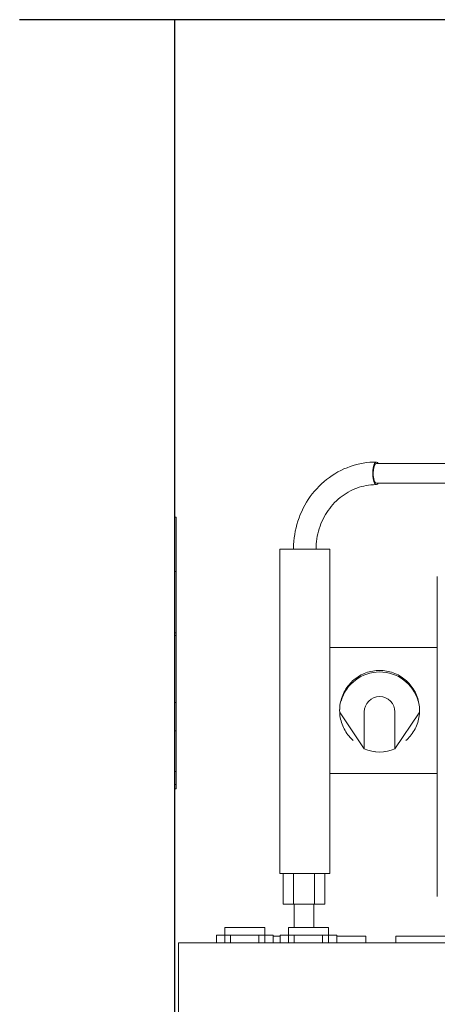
# Model space of a CAD drawing. Header units: millimetres. Extents: x -20716 to -17420, y -600 to 2500.
# Tile 4 of 14: x -20716 to -20444, y 1860 to 2500. Entities that reach past the tile are written whole.
import ezdxf

# ---------------------------------------------------------------- set-up
doc = ezdxf.new("R2010")
doc.units = ezdxf.units.MM
for name, color, linetype, lineweight in [('A-GENM', 13, 'Continuous', 18), ('A-WALL', 113, 'Continuous', 25), ('E-ELEC-FIXT', 91, 'Continuous', 18), ('M-EQPM', 50, 'Continuous', 18), ('P-PIPE', 3, 'Continuous', 18)]:
    doc.layers.add(name, color=color, linetype=linetype, lineweight=lineweight)

# ---------------------------------------------------------------- blocks, each defined once
blk = doc.blocks.new('HC_Heat Pump_GM_Saunier Duval_GeniaSet TEK_IS_kit complet_2C - HA 10-7_2 STB-985960-Coupe vue face')
at = {"layer": 'M-EQPM'}
for p, q in [((-20544.79, 1925), (-20544.79, 1945)), ((-20538.04, 1925), (-20538.04, 1945)), ((-20524.54, 1925), (-20524.54, 1945)), ((-20517.79, 1925), (-20517.79, 1945)), ((-20538.04, 1925), (-20544.79, 1925)), ((-20524.54, 1925), (-20538.04, 1925)), ((-20537.64, 1925), (-20537.64, 1910)), ((-20524.94, 1910), (-20524.94, 1925)), ((-20517.79, 1925), (-20524.54, 1925)), ((-20582.84, 1910), (-20582.84, 1900)), ((-20556.84, 1910), (-20582.84, 1910)), ((-20556.84, 1900), (-20556.84, 1910)), ((-20541.37, 1910), (-20541.37, 1900)), ((-20515.37, 1910), (-20541.37, 1910)), ((-20515.37, 1900), (-20515.37, 1910)), ((-20588.24, 1905), (-20579.04, 1905)), ((-20588.24, 1900), (-20588.24, 1905)), ((-20579.04, 1905), (-20560.64, 1905)), ((-20579.04, 1900), (-20579.04, 1905)), ((-20560.64, 1905), (-20551.44, 1905)), ((-20560.64, 1900), (-20560.64, 1905)), ((-20551.44, 1900), (-20551.44, 1905)), ((-20546.82, 1904.39), (-20551.44, 1904.39)), ((-20546.77, 1905), (-20537.57, 1905)), ((-20546.77, 1900), (-20546.77, 1905)), ((-20537.57, 1905), (-20519.17, 1905)), ((-20537.57, 1900), (-20537.57, 1905)), ((-20519.17, 1905), (-20509.97, 1905)), ((-20519.17, 1900), (-20519.17, 1905)), ((-20509.97, 1900), (-20509.97, 1905)), ((-20490.98, 1904.39), (-20509.91, 1904.39)), ((-20490.98, 1900), (-20490.98, 1904.39)), ((-20471.6, 1904.39), (-20471.6, 1900)), ((-20431.29, 1904.39), (-20471.6, 1904.39)), ((-20612.94, 1900), (-20612.94, 1220)), ((-20610.94, 1900), (-20612.94, 1900)), ((-20610.94, 1900), (-20019.94, 1900))]:
    blk.add_line(p, q, dxfattribs=at)
blk = doc.blocks.new('Logo_Geometry_SD_3Dx10- - Mur_horizontal-1137753-Coupe vue face')
at = {"layer": 'M-EQPM'}
for p, q in [((-20615.54, 2176.72), (-20614.54, 2176.72)), ((-20614.54, 2176.72), (-20614.54, 2167.4)), ((-20614.54, 2141.37), (-20614.54, 2167.4)), ((-20615.54, 2141.38), (-20614.54, 2141.38)), ((-20614.54, 2141.38), (-20614.54, 2132.06)), ((-20614.54, 2101.53), (-20614.54, 2132.06)), ((-20615.54, 2101.53), (-20614.54, 2101.53)), ((-20614.54, 2099.66), (-20615.54, 2099.66)), ((-20614.54, 2101.53), (-20614.54, 2099.66)), ((-20614.54, 2099.66), (-20614.54, 2087.58)), ((-20614.54, 2056.24), (-20614.54, 2087.58)), ((-20615.54, 2056.24), (-20614.54, 2056.24)), ((-20614.54, 2056.24), (-20614.54, 2037.75)), ((-20615.54, 2037.75), (-20614.54, 2037.75)), ((-20614.54, 2037.75), (-20614.54, 2011.38)), ((-20615.54, 2011.38), (-20614.54, 2011.38)), ((-20614.54, 2002.77), (-20614.54, 2011.38)), ((-20615.54, 2002.77), (-20614.54, 2002.77)), ((-20615.54, 2000), (-20614.54, 2000)), ((-20614.54, 2000), (-20614.54, 2002.77))]:
    blk.add_line(p, q, dxfattribs=at)
blk = doc.blocks.new('Legrand Sorties de câbles - Prise courant-1079661-Coupe vue face')
at = {"layer": 'E-ELEC-FIXT'}
for p, q in [((-20495.15, 2072.5), (-20496.28, 2072.5)), ((-20467.85, 2072.5), (-20468.98, 2072.5)), ((-20504.57, 2063.24), (-20504.57, 2062.82)), ((-20459.57, 2062.82), (-20459.57, 2063.24)), ((-20492.07, 2025.96), (-20507.81, 2049.56)), ((-20492.07, 2050), (-20492.07, 2025.96)), ((-20472.07, 2025.96), (-20472.07, 2050)), ((-20472.07, 2025.96), (-20456.32, 2049.56)), ((-20485.07, 2024.23), (-20484.64, 2024.16)), ((-20479.49, 2024.16), (-20479.07, 2024.23))]:
    blk.add_line(p, q, dxfattribs=at)
for radius, start, end in [(26.04, 15.87132, 164.13582), (10, 0, 180), (26.04, 175.68312, 178.31574), (26.04, 1.6844, 4.31467), (26.04, 247.41448, 292.58552)]:
    blk.add_arc((-20482.07, 2050), radius, start, end, dxfattribs=at)
blk = doc.blocks.new('Legrand plaque2 - 1 poste-1079663-Coupe vue face')
at = {"layer": 'E-ELEC-FIXT'}
for p, q in [((-20444.49, 2092), (-20514.45, 2092)), ((-20514.45, 2010), (-20444.49, 2010))]:
    blk.add_line(p, q, dxfattribs=at)
blk.add_open_spline([(-20508.07, 2051), (-20508.07, 2054.03), (-20506.99, 2060.09), (-20502.39, 2068.05), (-20495.33, 2073.98), (-20486.67, 2077.13), (-20477.46, 2077.13), (-20468.8, 2073.98), (-20461.75, 2068.07), (-20457.14, 2060.09), (-20456.07, 2054.03), (-20456.07, 2051)], degree=3, dxfattribs=at)
for points, knots in [([(-20499.23, 2031.48), (-20500.22, 2032.34), (-20503.26, 2035.45), (-20506.99, 2041.91), (-20508.07, 2047.97), (-20508.07, 2051)], [-0.2704045, -0.2704045, -0.2704045, -0.2704045, -0.2222222, -0.1111111, 0, 0, 0, 0]), ([(-20456.07, 2051), (-20456.07, 2047.97), (-20457.14, 2041.91), (-20460.88, 2035.44), (-20463.92, 2032.33), (-20464.91, 2031.46)], [-1, -1, -1, -1, -0.8888889, -0.7777778, -0.7294159, -0.7294159, -0.7294159, -0.7294159])]:
    blk.add_open_spline(points, degree=3, knots=knots, dxfattribs=at)
blk = doc.blocks.new('Coude - tube frigo - Standard-V11-Coupe vue face')
at = {"layer": 'P-PIPE', "flags": 128}
for points in [[(-20484.15, 2212.49), (-20486.32, 2212.44), (-20488.49, 2212.3), (-20490.66, 2212.07), (-20492.81, 2211.75), (-20494.95, 2211.34), (-20497.07, 2210.84), (-20499.17, 2210.25), (-20501.24, 2209.57), (-20503.28, 2208.81), (-20505.3, 2207.96), (-20507.28, 2207.02), (-20509.22, 2206.01), (-20511.11, 2204.91), (-20512.97, 2203.73), (-20514.77, 2202.48), (-20516.53, 2201.16), (-20518.23, 2199.76), (-20519.88, 2198.29), (-20521.47, 2196.76), (-20523, 2195.16), (-20524.46, 2193.5), (-20525.86, 2191.78), (-20527.2, 2190), (-20528.46, 2188.17), (-20529.65, 2186.29), (-20530.77, 2184.36), (-20531.82, 2182.39), (-20532.79, 2180.38), (-20533.68, 2178.32), (-20534.49, 2176.24), (-20535.22, 2174.12), (-20535.87, 2171.97), (-20536.44, 2169.8), (-20536.93, 2167.61), (-20537.34, 2165.4), (-20537.66, 2163.18), (-20537.89, 2160.94), (-20538.04, 2158.69), (-20538.11, 2156.45), (-20538.11, 2155.84)], [(-20523.41, 2155.84), (-20523.38, 2157.53), (-20523.28, 2159.22), (-20523.12, 2160.91), (-20522.9, 2162.58), (-20522.61, 2164.25), (-20522.26, 2165.9), (-20521.85, 2167.53), (-20521.38, 2169.15), (-20520.85, 2170.74), (-20520.25, 2172.31), (-20519.6, 2173.85), (-20518.9, 2175.36), (-20518.13, 2176.83), (-20517.32, 2178.28), (-20516.45, 2179.68), (-20515.52, 2181.05), (-20514.55, 2182.37), (-20513.53, 2183.65), (-20512.47, 2184.89), (-20511.36, 2186.08), (-20510.2, 2187.21), (-20509.01, 2188.3), (-20507.78, 2189.34), (-20506.51, 2190.32), (-20505.2, 2191.24), (-20503.87, 2192.11), (-20502.5, 2192.92), (-20501.11, 2193.67), (-20499.68, 2194.36), (-20498.24, 2194.99), (-20496.78, 2195.56), (-20495.29, 2196.06), (-20493.79, 2196.5), (-20492.28, 2196.88), (-20490.75, 2197.19), (-20489.21, 2197.44), (-20487.67, 2197.62), (-20486.12, 2197.73), (-20484.56, 2197.79), (-20484.15, 2197.79)]]:
    blk.add_lwpolyline(points, dxfattribs=at)
at = {"layer": 'P-PIPE'}
for start_param, end_param in [(0, 3.141593), (5.759587, 6.283185), (3.141593, 3.665191)]:
    blk.add_ellipse((-20484.15, 2205.14), major_axis=(0, 7.35), ratio=0.325568, start_param=start_param, end_param=end_param, dxfattribs=at)

msp = doc.modelspace()

# ---------------------------------------------------------------- linework, layer by layer
at = {"layer": 'A-WALL'}
for p, q in [((-17419.74, 2500), (-20716.34, 2500)), ((-20615.54, 2500), (-20615.54, -600))]:
    msp.add_line(p, q, dxfattribs=at)
at = {"layer": 'P-PIPE'}
for p, q in [((-20386.74, 2211.49), (-20484.15, 2211.49)), ((-20484.15, 2198.79), (-20386.74, 2198.79)), ((-20547.11, 2155.84), (-20547.11, 1945)), ((-20514.41, 2155.84), (-20547.11, 2155.84)), ((-20514.41, 1945), (-20514.41, 2155.84)), ((-20444.49, 2137.99), (-20444.49, 1930)), ((-20547.11, 1945), (-20514.41, 1945))]:
    msp.add_line(p, q, dxfattribs=at)
for start_param, end_param in [(0, 1.570796), (1.570796, 3.141593)]:
    msp.add_ellipse((-20484.15, 2205.14), major_axis=(0, 6.35), ratio=0.325568, start_param=start_param, end_param=end_param, dxfattribs=at)

# ---------------------------------------------------------------- block references
at = {"layer": 'A-GENM'}
msp.add_blockref('Logo_Geometry_SD_3Dx10- - Mur_horizontal-1137753-Coupe vue face', (0, 0), dxfattribs=at)
at = {"layer": 'E-ELEC-FIXT'}
for name in ['Legrand plaque2 - 1 poste-1079663-Coupe vue face', 'Legrand Sorties de câbles - Prise courant-1079661-Coupe vue face']:
    msp.add_blockref(name, (0, 0), dxfattribs=at)
at = {"layer": 'M-EQPM'}
msp.add_blockref('HC_Heat Pump_GM_Saunier Duval_GeniaSet TEK_IS_kit complet_2C - HA 10-7_2 STB-985960-Coupe vue face', (0, 0), dxfattribs=at)
at = {"layer": 'P-PIPE'}
msp.add_blockref('Coude - tube frigo - Standard-V11-Coupe vue face', (0, 0), dxfattribs=at)

doc.saveas('drawing.dxf')
